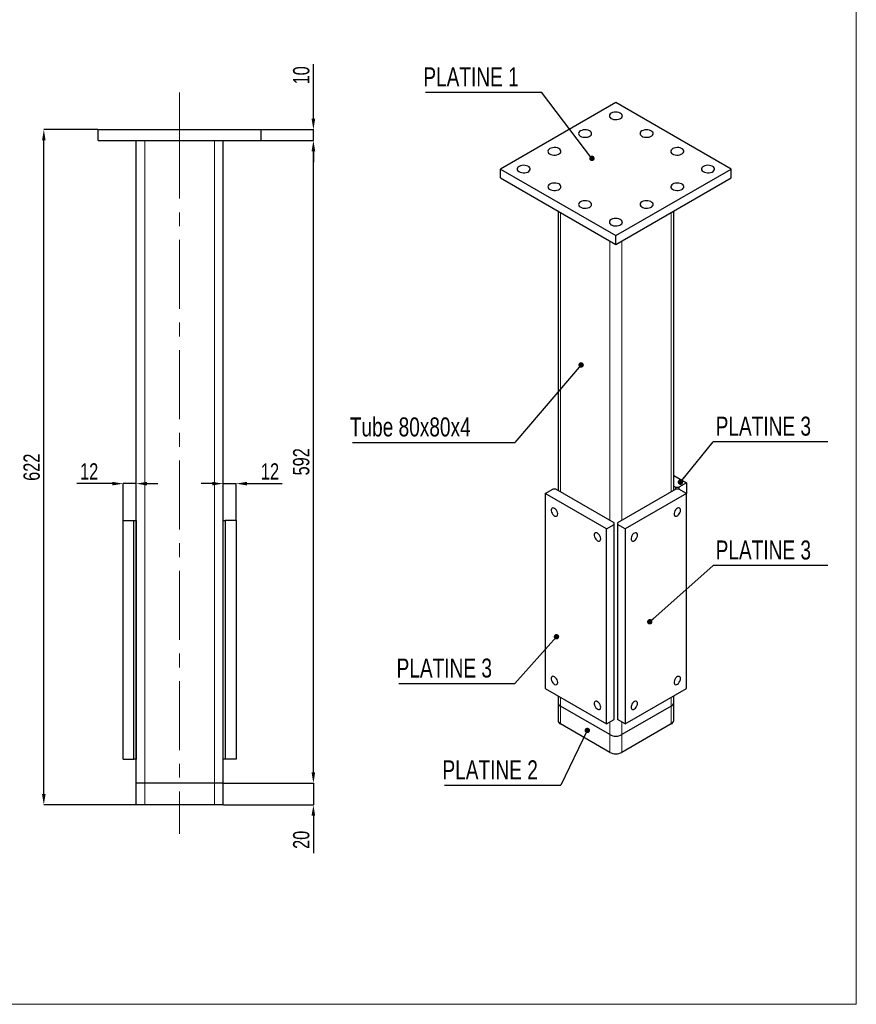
# Model space of a CAD drawing. Header units: millimetres. Extents: x 0 to 841, y 0 to 594.
# Tile 10 of 12: x 580 to 734, y 314 to 495. Entities that reach past the tile are written whole.
import ezdxf

# ---------------------------------------------------------------- set-up
doc = ezdxf.new("R2010")
doc.units = ezdxf.units.MM
doc.header["$PDSIZE"] = -1
doc.linetypes.add('CENTERX2', pattern=[20.32, 12.7, -2.54, 2.54, -2.54])
for name, color, linetype in [('COTES', 1, 'Continuous'), ('NOTES', 6, 'Continuous'), ('TRAIT-FINS', 9, 'Continuous'), ('TRAIT-MIXTES', 3, 'CENTERX2')]:
    doc.layers.add(name, color=color, linetype=linetype)
doc.layers.add('TRAIT-FORT', color=4, linetype='Continuous', lineweight=25)
doc.styles.add('SLDTEXTSTYLE0', font='TXT', dxfattribs={"width": 0.75})
doc.dimstyles.new('SLDDIMSTYLE5', dxfattribs={"dimtxt": 3, "dimasz": 2, "dimexe": 0, "dimexo": 0.0625, "dimgap": 0.75, "dimtad": 1, "dimlfac": 5, "dimrnd": 1e-09, "dimzin": 12, "dimdsep": 46, "dimtxsty": 'SLDTEXTSTYLE0', "dimsah": 1, "dimcen": 0.09, "dimadec": 0, "dimazin": 3, "dimtfac": 1, "dimtofl": 0, "dimtmove": 0, "dimatfit": 3, "dimfxl": 1, "dimfrac": 2, "dimtolj": 1, "dimtzin": 12, "dimarcsym": 0})
doc.dimstyles.new('SLDDIMSTYLE6', dxfattribs={"dimtxt": 3, "dimasz": 2, "dimexe": 0, "dimexo": 0.0625, "dimgap": 0.75, "dimtad": 1, "dimlfac": 5, "dimrnd": 1e-09, "dimzin": 12, "dimdsep": 46, "dimtxsty": 'SLDTEXTSTYLE0', "dimsah": 1, "dimcen": 0.09, "dimadec": 0, "dimazin": 3, "dimtfac": 1, "dimtmove": 0, "dimatfit": 0, "dimfxl": 1, "dimfrac": 2, "dimtolj": 1, "dimtzin": 12, "dimarcsym": 0})
doc.dimstyles.new('SLDDIMSTYLE8', dxfattribs={"dimtxt": 0.18, "dimasz": 1, "dimexe": 0, "dimexo": 0.0625, "dimgap": 0, "dimtad": 0, "dimtih": 1, "dimtoh": 1, "dimdec": 0, "dimrnd": 1e-09, "dimzin": 0, "dimdsep": 46, "dimtxsty": 'Standard', "dimblk1": 'DOT', "dimblk2": 'DOT', "dimsah": 1, "dimcen": 0.09, "dimadec": 0, "dimazin": 0, "dimtfac": 1, "dimtdec": 0, "dimtofl": 0, "dimtmove": 0, "dimatfit": 3, "dimldrblk": 'DOT', "dimfxl": 1, "dimfrac": 2, "dimtolj": 1, "dimtzin": 0, "dimarcsym": 0})

# ---------------------------------------------------------------- blocks, each defined once
blk = doc.blocks.new('SW_NOTE_14')
at = {"layer": 'NOTES', "color": 0}
blk.add_line((-21.37, 0), (0, 0), dxfattribs=at)
at = {"layer": 'NOTES', "color": 0, "insert": (-21.77, 4.57), "char_height": 3.5, "attachment_point": 1, "style": 'SLDTEXTSTYLE0'}
blk.add_mtext('PLATINE 1', dxfattribs=at)
blk = doc.blocks.new('_Dot')
at = {"color": 0, "linetype": 'ByBlock', "lineweight": -2}
blk.add_line((-0.5, 0), (-1, 0), dxfattribs=at)
at = {"color": 0, "linetype": 'ByBlock', "const_width": 0.5}
blk.add_lwpolyline([(-0.25, 0, 1), (0.25, 0, 1)], format="xyb", close=True, dxfattribs=at)
blk = doc.blocks.new('SW_NOTE_15')
at = {"layer": 'NOTES', "color": 0}
blk.add_line((-21.37, 0), (0, 0), dxfattribs=at)
at = {"layer": 'NOTES', "color": 0, "insert": (-21.79, 4.59), "char_height": 3.5, "attachment_point": 1, "style": 'SLDTEXTSTYLE0'}
blk.add_mtext('PLATINE 3', dxfattribs=at)
blk = doc.blocks.new('SW_NOTE_16')
at = {"layer": 'NOTES', "color": 0}
blk.add_line((21.12, 0), (0, 0), dxfattribs=at)
at = {"layer": 'NOTES', "color": 0, "insert": (0.46, 4.58), "char_height": 3.5, "attachment_point": 1, "style": 'SLDTEXTSTYLE0'}
blk.add_mtext('PLATINE 3', dxfattribs=at)
blk = doc.blocks.new('SW_NOTE_17')
at = {"layer": 'NOTES', "color": 0}
blk.add_line((-21.37, 0), (0, 0), dxfattribs=at)
at = {"layer": 'NOTES', "color": 0, "insert": (-21.77, 4.58), "char_height": 3.5, "attachment_point": 1, "style": 'SLDTEXTSTYLE0'}
blk.add_mtext('PLATINE 2', dxfattribs=at)
blk = doc.blocks.new('SW_NOTE_18')
at = {"layer": 'NOTES', "color": 0}
blk.add_line((-29.88, 0), (0, 0), dxfattribs=at)
at = {"layer": 'NOTES', "color": 0, "insert": (-30.35, 4.61), "char_height": 3.5, "attachment_point": 1, "style": 'SLDTEXTSTYLE0'}
blk.add_mtext('Tube 80x80x4', dxfattribs=at)
blk = doc.blocks.new('SW_NOTE_20')
at = {"layer": 'NOTES', "color": 0}
blk.add_line((21.12, 0), (0, 0), dxfattribs=at)
at = {"layer": 'NOTES', "color": 0, "insert": (0.46, 4.63), "char_height": 3.5, "attachment_point": 1, "style": 'SLDTEXTSTYLE0'}
blk.add_mtext('PLATINE 3', dxfattribs=at)
blk = doc.blocks.new('_D_42')
at = {"layer": 'COTES', "color": 0, "lineweight": -2, "transparency": 16777216}
for p, q in [((593.99, 475.12), (584.05, 475.12)), ((584.05, 352.72), (584.05, 473.12)), ((600.99, 350.72), (584.05, 350.72))]:
    blk.add_line(p, q, dxfattribs=at)
at = {"layer": 'COTES', "color": 0, "transparency": 16777216}
for points in [[(583.72, 473.12), (584.38, 473.12), (584.05, 475.12)], [(583.72, 352.72), (584.38, 352.72), (584.05, 350.72)]]:
    blk.add_solid(points, dxfattribs=at)
at = {"layer": 'Defpoints', "color": 0, "transparency": 16777216}
for p in [(584.05, 475.12), (594.05, 475.12), (601.05, 350.72)]:
    blk.add_point(p, dxfattribs=at)
at = {"layer": 'COTES', "color": 0, "transparency": 16777216, "insert": (580.3, 412.92), "char_height": 3, "attachment_point": 2, "rotation": 90, "style": 'SLDTEXTSTYLE0'}
blk.add_mtext('\\A1;622', dxfattribs=at)
blk = doc.blocks.new('_D_43')
at = {"layer": 'COTES', "color": 0, "lineweight": -2, "transparency": 16777216}
for p, q in [((624.11, 473.12), (633.69, 473.12)), ((633.69, 356.72), (633.69, 471.12)), ((617.11, 354.72), (633.69, 354.72))]:
    blk.add_line(p, q, dxfattribs=at)
at = {"layer": 'COTES', "color": 0, "transparency": 16777216}
for points in [[(633.35, 471.12), (634.02, 471.12), (633.69, 473.12)], [(633.35, 356.72), (634.02, 356.72), (633.69, 354.72)]]:
    blk.add_solid(points, dxfattribs=at)
at = {"layer": 'Defpoints', "color": 0, "transparency": 16777216}
for p in [(624.05, 473.12), (633.69, 473.12), (617.05, 354.72)]:
    blk.add_point(p, dxfattribs=at)
at = {"layer": 'COTES', "color": 0, "transparency": 16777216, "insert": (629.94, 413.92), "char_height": 3, "attachment_point": 2, "rotation": 90, "style": 'SLDTEXTSTYLE0'}
blk.add_mtext('\\A1;592', dxfattribs=at)
blk = doc.blocks.new('_D_44')
at = {"layer": 'COTES', "color": 0, "lineweight": -2, "transparency": 16777216}
for p, q in [((633.69, 477.12), (633.69, 487.18)), ((624.11, 475.12), (633.69, 475.12)), ((633.69, 473.12), (633.69, 475.12)), ((624.11, 473.12), (633.69, 473.12)), ((633.69, 471.12), (633.69, 469.12))]:
    blk.add_line(p, q, dxfattribs=at)
at = {"layer": 'COTES', "color": 0, "transparency": 16777216}
for points in [[(633.35, 477.12), (634.02, 477.12), (633.69, 475.12)], [(633.35, 471.12), (634.02, 471.12), (633.69, 473.12)]]:
    blk.add_solid(points, dxfattribs=at)
at = {"layer": 'Defpoints', "color": 0, "transparency": 16777216}
for p in [(624.05, 475.12), (633.69, 475.12), (624.05, 473.12)]:
    blk.add_point(p, dxfattribs=at)
at = {"layer": 'COTES', "color": 0, "transparency": 16777216, "insert": (629.94, 485.12), "char_height": 3, "attachment_point": 2, "rotation": 90, "style": 'SLDTEXTSTYLE0'}
blk.add_mtext('\\A1;10', dxfattribs=at)
blk = doc.blocks.new('_D_45')
at = {"layer": 'COTES', "color": 0, "lineweight": -2, "transparency": 16777216}
for p, q in [((633.69, 356.72), (633.69, 358.72)), ((617.11, 354.72), (633.69, 354.72)), ((633.69, 354.72), (633.69, 350.72)), ((617.11, 350.72), (633.69, 350.72)), ((633.69, 348.72), (633.69, 341.84))]:
    blk.add_line(p, q, dxfattribs=at)
at = {"layer": 'COTES', "color": 0, "transparency": 16777216}
for points in [[(633.35, 356.72), (634.02, 356.72), (633.69, 354.72)], [(633.35, 348.72), (634.02, 348.72), (633.69, 350.72)]]:
    blk.add_solid(points, dxfattribs=at)
at = {"layer": 'Defpoints', "color": 0, "transparency": 16777216}
for p in [(617.05, 354.72), (633.69, 354.72), (617.05, 350.72)]:
    blk.add_point(p, dxfattribs=at)
at = {"layer": 'COTES', "color": 0, "transparency": 16777216, "insert": (629.94, 344.28), "char_height": 3, "attachment_point": 2, "rotation": 90, "style": 'SLDTEXTSTYLE0'}
blk.add_mtext('\\A1;20', dxfattribs=at)
blk = doc.blocks.new('_D_46')
at = {"layer": 'COTES', "color": 0, "lineweight": -2, "transparency": 16777216}
for p, q in [((615.05, 409.9), (613.05, 409.9)), ((617.05, 403.18), (617.05, 409.9)), ((617.05, 409.9), (619.45, 409.9)), ((619.45, 403.18), (619.45, 409.9)), ((621.45, 409.9), (627.95, 409.9))]:
    blk.add_line(p, q, dxfattribs=at)
at = {"layer": 'COTES', "color": 0, "transparency": 16777216}
for points in [[(615.05, 410.23), (615.05, 409.57), (617.05, 409.9)], [(621.45, 410.23), (621.45, 409.57), (619.45, 409.9)]]:
    blk.add_solid(points, dxfattribs=at)
at = {"layer": 'Defpoints', "color": 0, "transparency": 16777216}
for p in [(619.45, 409.9), (617.05, 403.12), (619.45, 403.12)]:
    blk.add_point(p, dxfattribs=at)
at = {"layer": 'COTES', "color": 0, "transparency": 16777216, "insert": (625.7, 413.65), "char_height": 3, "attachment_point": 2, "style": 'SLDTEXTSTYLE0'}
blk.add_mtext('\\A1;12', dxfattribs=at)
blk = doc.blocks.new('_D_47')
at = {"layer": 'COTES', "color": 0, "lineweight": -2, "transparency": 16777216}
for p, q in [((596.65, 409.9), (590.15, 409.9)), ((598.65, 403.18), (598.65, 409.9)), ((601.05, 409.9), (598.65, 409.9)), ((601.05, 350.78), (601.05, 409.9)), ((603.05, 409.9), (605.05, 409.9))]:
    blk.add_line(p, q, dxfattribs=at)
at = {"layer": 'COTES', "color": 0, "transparency": 16777216}
for points in [[(596.65, 410.23), (596.65, 409.57), (598.65, 409.9)], [(603.05, 410.23), (603.05, 409.57), (601.05, 409.9)]]:
    blk.add_solid(points, dxfattribs=at)
at = {"layer": 'Defpoints', "color": 0, "transparency": 16777216}
for p in [(601.05, 409.9), (598.65, 403.12), (601.05, 350.72)]:
    blk.add_point(p, dxfattribs=at)
at = {"layer": 'COTES', "color": 0, "transparency": 16777216, "insert": (592.4, 413.65), "char_height": 3, "attachment_point": 2, "style": 'SLDTEXTSTYLE0'}
blk.add_mtext('\\A1;12', dxfattribs=at)

msp = doc.modelspace()

# ---------------------------------------------------------------- linework, layer by layer
at = {"lineweight": 18}
for p, q in [((733.655418, 568.985855), (733.655418, 313.982756)), ((733.655418, 313.982756), (485.996824, 313.982756))]:
    msp.add_line(p, q, dxfattribs=at)
at = {"layer": 'TRAIT-FINS', "lineweight": 18}
for p, q in [((602.650432, 354.719167), (602.650432, 473.119167)), ((615.450432, 354.719167), (615.450432, 473.119167)), ((679.198142, 408.411913), (679.198142, 459.854913)), ((699.562817, 408.411913), (699.562817, 459.854913)), ((688.249109, 403.186901), (688.249109, 454.629902)), ((690.511851, 403.186901), (690.511851, 454.629902)), ((679.198142, 368.891338), (679.198142, 370.524738)), ((699.562817, 368.891338), (699.562817, 370.524738)), ((679.198142, 365.625175), (679.198142, 368.891338)), ((699.562817, 365.625175), (699.562817, 368.891338)), ((688.249109, 363.666326), (688.249109, 365.952853)), ((690.511851, 363.666326), (690.511851, 365.952853)), ((688.249109, 360.400163), (688.249109, 363.666326)), ((690.511851, 360.400163), (690.511851, 363.666326)), ((602.650432, 350.719167), (602.650432, 354.719167)), ((615.450432, 350.719167), (615.450432, 354.719167))]:
    msp.add_line(p, q, dxfattribs=at)
at = {"layer": 'TRAIT-FORT', "lineweight": 25}
for p, q in [((689.38048, 480.1021), (668.167276, 467.855978)), ((710.593683, 467.855978), (689.38048, 480.1021)), ((594.050432, 475.119167), (624.050432, 475.119167)), ((594.050432, 473.119167), (594.050432, 475.119167)), ((624.050432, 473.119167), (624.050432, 475.119167)), ((594.050432, 473.119167), (624.050432, 473.119167)), ((601.050432, 403.119167), (601.050432, 473.119167)), ((617.050432, 403.119167), (617.050432, 473.119167)), ((668.167276, 467.855978), (689.38048, 455.609857)), ((668.167276, 466.222897), (668.167276, 467.855978)), ((668.167276, 466.222897), (689.38048, 453.976775)), ((689.38048, 455.609857), (710.593683, 467.855978)), ((689.38048, 453.976775), (710.593683, 466.222897)), ((710.593683, 466.222897), (710.593683, 467.855978)), ((678.729513, 460.125447), (678.729513, 408.682447)), ((700.031447, 408.682447), (700.031447, 460.125447)), ((689.38048, 453.976775), (689.38048, 455.609857)), ((700.031447, 411.407012), (702.391245, 410.04473)), ((702.391245, 410.04473), (700.977031, 409.228321)), ((702.391245, 410.04473), (702.391245, 408.08535)), ((676.369715, 408.08535), (677.783929, 408.901758)), ((678.349614, 408.901758), (677.783929, 408.901758)), ((689.097637, 402.697057), (678.349614, 408.901758)), ((700.411346, 408.901758), (689.663323, 402.697057)), ((700.031447, 409.447633), (700.411346, 409.228321)), ((700.411346, 409.228321), (700.977031, 409.228321)), ((700.411346, 408.901758), (700.411346, 409.228321)), ((700.977031, 408.901758), (700.411346, 408.901758)), ((700.977031, 409.228321), (700.977031, 408.901758)), ((702.391245, 408.08535), (700.977031, 408.901758)), ((687.683424, 401.554085), (676.369715, 408.08535)), ((676.369715, 408.08535), (676.369715, 372.157554)), ((702.391245, 408.08535), (691.077536, 401.554085)), ((702.391245, 372.157554), (702.391245, 408.08535)), ((598.650432, 359.119167), (598.650432, 403.119167)), ((598.650432, 403.119167), (600.650432, 403.119167)), ((600.650432, 359.119167), (600.650432, 403.119167)), ((600.650432, 403.119167), (601.050432, 403.119167)), ((601.050432, 403.119167), (601.050432, 359.119167)), ((617.050432, 359.119167), (617.050432, 403.119167)), ((617.050432, 403.119167), (617.450432, 403.119167)), ((617.450432, 403.119167), (617.450432, 359.119167)), ((619.450432, 403.119167), (617.450432, 403.119167)), ((619.450432, 403.119167), (619.450432, 359.119167)), ((689.097637, 402.370493), (689.097637, 402.697057)), ((689.663323, 402.697057), (689.663323, 402.370493)), ((687.683424, 401.554085), (689.097637, 402.370493)), ((687.683424, 365.62629), (687.683424, 401.554085)), ((689.097637, 366.442698), (689.097637, 402.370493)), ((689.663323, 402.370493), (689.663323, 366.442698)), ((691.077536, 401.554085), (689.663323, 402.370493)), ((691.077536, 401.554085), (691.077536, 365.62629)), ((676.369715, 372.157554), (687.683424, 365.62629)), ((691.077536, 365.62629), (702.391245, 372.157554)), ((678.729513, 370.795272), (678.729513, 369.544465)), ((700.031447, 369.544465), (700.031447, 370.795272)), ((678.729513, 369.544465), (678.729513, 366.278301)), ((688.249109, 363.666326), (679.198142, 368.891338)), ((699.562817, 368.891338), (690.511851, 363.666326)), ((700.031447, 366.278301), (700.031447, 369.544465)), ((687.683424, 365.62629), (689.097637, 366.442698)), ((691.077536, 365.62629), (689.663323, 366.442698)), ((688.249109, 360.400163), (679.198142, 365.625175)), ((699.562817, 365.625175), (690.511851, 360.400163)), ((598.650432, 359.119167), (600.650432, 359.119167)), ((601.050432, 359.119167), (600.650432, 359.119167)), ((601.050432, 354.719167), (601.050432, 359.119167)), ((617.050432, 354.719167), (617.050432, 359.119167)), ((617.450432, 359.119167), (617.050432, 359.119167)), ((619.450432, 359.119167), (617.450432, 359.119167)), ((602.650432, 354.719167), (601.050432, 354.719167)), ((601.050432, 350.719167), (601.050432, 354.719167)), ((615.450432, 354.719167), (602.650432, 354.719167)), ((617.050432, 354.719167), (615.450432, 354.719167)), ((617.050432, 350.719167), (617.050432, 354.719167)), ((602.650432, 350.719167), (601.050432, 350.719167)), ((615.450432, 350.719167), (602.650432, 350.719167)), ((617.050432, 350.719167), (615.450432, 350.719167))]:
    msp.add_line(p, q, dxfattribs=at)
at = {"layer": 'TRAIT-FORT', "lineweight": 25, "flags": 128}
for points in [[(688.531952, 478.142721), (688.347589, 478.005512), (688.228127, 477.846145), (688.181072, 477.674635), (688.20938, 477.501758), (688.311272, 477.338376), (688.480347, 477.194755), (688.70598, 477.07992), (688.973994, 477.001085), (689.26755, 476.963205), (689.568201, 476.968659), (689.857057, 477.017106), (690.115968, 477.1055), (690.328666, 477.228287), (690.481785, 477.377753), (690.565706, 477.544506), (690.575154, 477.718069), (690.509537, 477.887535), (690.372977, 478.042256), (690.174054, 478.172512), (689.925268, 478.270116), (689.642252, 478.328937), (689.342787, 478.345279), (689.045691, 478.318115), (688.76963, 478.249151), (688.531952, 478.142721)], [(682.875097, 474.877088), (682.690735, 474.739879), (682.571273, 474.580513), (682.524218, 474.409003), (682.552525, 474.236126), (682.654418, 474.072743), (682.823492, 473.929123), (683.049126, 473.814287), (683.31714, 473.735453), (683.610696, 473.697572), (683.911347, 473.703027), (684.200203, 473.751473), (684.459114, 473.839867), (684.671812, 473.962655), (684.824931, 474.112121), (684.908852, 474.278874), (684.9183, 474.452436), (684.852683, 474.621902), (684.716122, 474.776624), (684.5172, 474.906879), (684.268414, 475.004484), (683.985397, 475.063305), (683.685933, 475.079647), (683.388836, 475.052482), (683.112776, 474.983518), (682.875097, 474.877088)], [(694.188806, 474.877088), (694.004444, 474.739879), (693.884982, 474.580513), (693.837926, 474.409003), (693.866234, 474.236126), (693.968126, 474.072743), (694.137201, 473.929123), (694.362834, 473.814287), (694.630849, 473.735453), (694.924404, 473.697572), (695.225055, 473.703027), (695.513912, 473.751473), (695.772823, 473.839867), (695.98552, 473.962655), (696.13864, 474.112121), (696.22256, 474.278874), (696.232008, 474.452436), (696.166391, 474.621902), (696.029831, 474.776624), (695.830908, 474.906879), (695.582123, 475.004484), (695.299106, 475.063305), (694.999641, 475.079647), (694.702545, 475.052482), (694.426484, 474.983518), (694.188806, 474.877088)], [(677.218243, 471.611456), (677.033881, 471.474247), (676.914419, 471.314881), (676.867363, 471.14337), (676.895671, 470.970493), (676.997564, 470.807111), (677.166638, 470.66349), (677.392271, 470.548655), (677.660286, 470.46982), (677.953841, 470.43194), (678.254493, 470.437394), (678.543349, 470.485841), (678.80226, 470.574235), (679.014957, 470.697022), (679.168077, 470.846488), (679.251997, 471.013242), (679.261446, 471.186804), (679.195828, 471.35627), (679.059268, 471.510991), (678.860346, 471.641247), (678.61156, 471.738851), (678.328543, 471.797672), (678.029078, 471.814014), (677.731982, 471.78685), (677.455922, 471.717886), (677.218243, 471.611456)], [(699.84566, 471.611456), (699.661298, 471.474247), (699.541836, 471.314881), (699.49478, 471.14337), (699.523088, 470.970493), (699.624981, 470.807111), (699.794055, 470.66349), (700.019688, 470.548655), (700.287703, 470.46982), (700.581258, 470.43194), (700.88191, 470.437394), (701.170766, 470.485841), (701.429677, 470.574235), (701.642374, 470.697022), (701.795494, 470.846488), (701.879414, 471.013242), (701.888863, 471.186804), (701.823245, 471.35627), (701.686685, 471.510991), (701.487763, 471.641247), (701.238977, 471.738851), (700.95596, 471.797672), (700.656495, 471.814014), (700.359399, 471.78685), (700.083339, 471.717886), (699.84566, 471.611456)], [(671.561389, 468.345823), (671.377027, 468.208614), (671.257565, 468.049248), (671.210509, 467.877738), (671.238817, 467.704861), (671.340709, 467.541479), (671.509784, 467.397858), (671.735417, 467.283022), (672.003432, 467.204188), (672.296987, 467.166308), (672.597638, 467.171762), (672.886495, 467.220208), (673.145406, 467.308602), (673.358103, 467.43139), (673.511223, 467.580856), (673.595143, 467.747609), (673.604591, 467.921171), (673.538974, 468.090637), (673.402414, 468.245359), (673.203491, 468.375614), (672.954706, 468.473219), (672.671689, 468.53204), (672.372224, 468.548382), (672.075128, 468.521217), (671.799067, 468.452253), (671.561389, 468.345823)], [(705.502514, 468.345823), (705.318152, 468.208614), (705.19869, 468.049248), (705.151635, 467.877738), (705.179942, 467.704861), (705.281835, 467.541479), (705.450909, 467.397858), (705.676543, 467.283022), (705.944557, 467.204188), (706.238113, 467.166308), (706.538764, 467.171762), (706.82762, 467.220208), (707.086531, 467.308602), (707.299229, 467.43139), (707.452348, 467.580856), (707.536269, 467.747609), (707.545717, 467.921171), (707.4801, 468.090637), (707.343539, 468.245359), (707.144617, 468.375614), (706.895831, 468.473219), (706.612814, 468.53204), (706.31335, 468.548382), (706.016253, 468.521217), (705.740193, 468.452253), (705.502514, 468.345823)], [(677.218243, 465.080191), (677.033881, 464.942982), (676.914419, 464.783616), (676.867363, 464.612106), (676.895671, 464.439228), (676.997564, 464.275846), (677.166638, 464.132225), (677.392271, 464.01739), (677.660286, 463.938555), (677.953841, 463.900675), (678.254493, 463.906129), (678.543349, 463.954576), (678.80226, 464.04297), (679.014957, 464.165757), (679.168077, 464.315224), (679.251997, 464.481977), (679.261446, 464.655539), (679.195828, 464.825005), (679.059268, 464.979726), (678.860346, 465.109982), (678.61156, 465.207586), (678.328543, 465.266408), (678.029078, 465.282749), (677.731982, 465.255585), (677.455922, 465.186621), (677.218243, 465.080191)], [(699.84566, 465.080191), (699.661298, 464.942982), (699.541836, 464.783616), (699.49478, 464.612106), (699.523088, 464.439228), (699.624981, 464.275846), (699.794055, 464.132225), (700.019688, 464.01739), (700.287703, 463.938555), (700.581258, 463.900675), (700.88191, 463.906129), (701.170766, 463.954576), (701.429677, 464.04297), (701.642374, 464.165757), (701.795494, 464.315224), (701.879414, 464.481977), (701.888863, 464.655539), (701.823245, 464.825005), (701.686685, 464.979726), (701.487763, 465.109982), (701.238977, 465.207586), (700.95596, 465.266408), (700.656495, 465.282749), (700.359399, 465.255585), (700.083339, 465.186621), (699.84566, 465.080191)], [(682.875097, 461.814558), (682.690735, 461.677349), (682.571273, 461.517983), (682.524218, 461.346473), (682.552525, 461.173596), (682.654418, 461.010214), (682.823492, 460.866593), (683.049126, 460.751757), (683.31714, 460.672923), (683.610696, 460.635043), (683.911347, 460.640497), (684.200203, 460.688943), (684.459114, 460.777337), (684.671812, 460.900125), (684.824931, 461.049591), (684.908852, 461.216344), (684.9183, 461.389907), (684.852683, 461.559373), (684.716122, 461.714094), (684.5172, 461.844349), (684.268414, 461.941954), (683.985397, 462.000775), (683.685933, 462.017117), (683.388836, 461.989952), (683.112776, 461.920988), (682.875097, 461.814558)], [(694.188806, 461.814558), (694.004444, 461.677349), (693.884982, 461.517983), (693.837926, 461.346473), (693.866234, 461.173596), (693.968126, 461.010214), (694.137201, 460.866593), (694.362834, 460.751757), (694.630849, 460.672923), (694.924404, 460.635043), (695.225055, 460.640497), (695.513912, 460.688943), (695.772823, 460.777337), (695.98552, 460.900125), (696.13864, 461.049591), (696.22256, 461.216344), (696.232008, 461.389907), (696.166391, 461.559373), (696.029831, 461.714094), (695.830908, 461.844349), (695.582123, 461.941954), (695.299106, 462.000775), (694.999641, 462.017117), (694.702545, 461.989952), (694.426484, 461.920988), (694.188806, 461.814558)], [(688.531952, 458.548926), (688.347589, 458.411717), (688.228127, 458.252351), (688.181072, 458.080841), (688.20938, 457.907963), (688.311272, 457.744581), (688.480347, 457.60096), (688.70598, 457.486125), (688.973994, 457.40729), (689.26755, 457.36941), (689.568201, 457.374865), (689.857057, 457.423311), (690.115968, 457.511705), (690.328666, 457.634493), (690.481785, 457.783959), (690.565706, 457.950712), (690.575154, 458.124274), (690.509537, 458.29374), (690.372977, 458.448462), (690.174054, 458.578717), (689.925268, 458.676322), (689.642252, 458.735143), (689.342787, 458.751484), (689.045691, 458.72432), (688.76963, 458.655356), (688.531952, 458.548926)], [(678.667812, 404.309065), (678.64111, 404.529057), (678.563375, 404.760333), (678.441514, 404.982341), (678.286356, 405.175356), (678.111687, 405.322228), (677.933027, 405.409905), (677.766251, 405.430598), (677.626177, 405.382468), (677.525252, 405.269791), (677.472444, 405.10258), (677.472444, 404.895692), (677.525252, 404.667509), (677.626177, 404.438307), (677.766251, 404.228451), (677.933027, 404.056589), (678.111687, 403.93799), (678.286356, 403.883192), (678.441514, 403.897066), (678.563375, 403.978377), (678.64111, 404.119902), (678.667812, 404.309065)], [(701.295229, 405.003011), (701.268527, 405.192174), (701.190792, 405.333699), (701.068931, 405.41501), (700.913773, 405.428884), (700.739104, 405.374086), (700.560444, 405.255487), (700.393668, 405.083625), (700.253594, 404.873769), (700.152669, 404.644567), (700.099861, 404.416384), (700.099861, 404.209496), (700.152669, 404.042284), (700.253594, 403.929608), (700.393668, 403.881478), (700.560444, 403.902171), (700.739104, 403.989848), (700.913773, 404.13672), (701.068931, 404.329735), (701.190792, 404.551743), (701.268527, 404.783019), (701.295229, 405.003011)], [(686.587408, 399.737179), (686.560705, 399.957172), (686.48297, 400.188447), (686.36111, 400.410456), (686.205952, 400.603471), (686.031283, 400.750342), (685.852623, 400.83802), (685.685847, 400.858713), (685.545773, 400.810583), (685.444848, 400.697906), (685.39204, 400.530695), (685.39204, 400.323806), (685.444848, 400.095624), (685.545773, 399.866422), (685.685847, 399.656566), (685.852623, 399.484703), (686.031283, 399.366104), (686.205952, 399.311307), (686.36111, 399.32518), (686.48297, 399.406492), (686.560705, 399.548016), (686.587408, 399.737179)], [(693.375633, 400.431126), (693.348931, 400.620289), (693.271196, 400.761813), (693.149335, 400.843125), (692.994177, 400.856998), (692.819508, 400.802201), (692.640848, 400.683602), (692.474072, 400.511739), (692.333998, 400.301883), (692.233073, 400.072681), (692.180265, 399.844499), (692.180265, 399.63761), (692.233073, 399.470399), (692.333998, 399.357723), (692.474072, 399.309592), (692.640848, 399.330286), (692.819508, 399.417963), (692.994177, 399.564834), (693.149335, 399.757849), (693.271196, 399.979858), (693.348931, 400.211133), (693.375633, 400.431126)], [(678.667812, 373.280514), (678.64111, 373.500506), (678.563375, 373.731782), (678.441514, 373.95379), (678.286356, 374.146805), (678.111687, 374.293677), (677.933027, 374.381354), (677.766251, 374.402047), (677.626177, 374.353917), (677.525252, 374.241241), (677.472444, 374.074029), (677.472444, 373.867141), (677.525252, 373.638958), (677.626177, 373.409756), (677.766251, 373.199901), (677.933027, 373.028038), (678.111687, 372.909439), (678.286356, 372.854642), (678.441514, 372.868515), (678.563375, 372.949826), (678.64111, 373.091351), (678.667812, 373.280514)], [(701.295229, 373.974461), (701.268527, 374.163623), (701.190792, 374.305148), (701.068931, 374.386459), (700.913773, 374.400333), (700.739104, 374.345535), (700.560444, 374.226936), (700.393668, 374.055074), (700.253594, 373.845218), (700.152669, 373.616016), (700.099861, 373.387833), (700.099861, 373.180945), (700.152669, 373.013734), (700.253594, 372.901057), (700.393668, 372.852927), (700.560444, 372.87362), (700.739104, 372.961298), (700.913773, 373.108169), (701.068931, 373.301184), (701.190792, 373.523192), (701.268527, 373.754468), (701.295229, 373.974461)], [(686.587408, 368.708628), (686.560705, 368.928621), (686.48297, 369.159897), (686.36111, 369.381905), (686.205952, 369.57492), (686.031283, 369.721791), (685.852623, 369.809469), (685.685847, 369.830162), (685.545773, 369.782032), (685.444848, 369.669355), (685.39204, 369.502144), (685.39204, 369.295256), (685.444848, 369.067073), (685.545773, 368.837871), (685.685847, 368.628015), (685.852623, 368.456152), (686.031283, 368.337553), (686.205952, 368.282756), (686.36111, 368.29663), (686.48297, 368.377941), (686.560705, 368.519466), (686.587408, 368.708628)], [(693.375633, 369.402575), (693.348931, 369.591738), (693.271196, 369.733262), (693.149335, 369.814574), (692.994177, 369.828447), (692.819508, 369.77365), (692.640848, 369.655051), (692.474072, 369.483188), (692.333998, 369.273333), (692.233073, 369.044131), (692.180265, 368.815948), (692.180265, 368.609059), (692.233073, 368.441848), (692.333998, 368.329172), (692.474072, 368.281042), (692.640848, 368.301735), (692.819508, 368.389412), (692.994177, 368.536283), (693.149335, 368.729298), (693.271196, 368.951307), (693.348931, 369.182582), (693.375633, 369.402575)]]:
    msp.add_lwpolyline(points, dxfattribs=at)
at = {"layer": 'TRAIT-FORT', "lineweight": 25}
for centre, radius, start, end in [((679.530244, 369.624315), 0.804703, 185.69479925, 245.62534171), ((699.230715, 369.624315), 0.804703, 294.37465829, 354.30520075), ((679.530244, 366.358152), 0.804703, 185.69479925, 245.62534171), ((699.230715, 366.358152), 0.804703, 294.37465829, 354.30520075), ((689.38048, 365.849864), 2.459235, 242.60967224, 297.39032776), ((689.38048, 362.583701), 2.459235, 242.60967224, 297.39032776)]:
    msp.add_arc(centre, radius, start, end, dxfattribs=at)
at = {"layer": 'TRAIT-MIXTES', "lineweight": 18}
for p, q in [((609.050432, 481.949329), (609.050432, 475.119167)), ((609.050432, 475.119167), (609.050432, 345.400624))]:
    msp.add_line(p, q, dxfattribs=at)

# ---------------------------------------------------------------- block references
at = {"layer": 'NOTES'}
for name, p in [('SW_NOTE_14', (675.705319, 482.015186)), ('SW_NOTE_18', (670.753147, 417.486884)), ('SW_NOTE_20', (707.298742, 417.61267)), ('SW_NOTE_16', (707.298742, 394.845375)), ('SW_NOTE_15', (670.799658, 373.084368)), ('SW_NOTE_17', (679.227331, 354.34223))]:
    msp.add_blockref(name, p, dxfattribs=at)

# ---------------------------------------------------------------- dimensions: what is measured, and where the dimension line sits
at = {"layer": 'COTES'}
for base, p1, p2, dimstyle, picture, middle in [((633.686539, 475.119167), (624.050432, 473.119167), (624.050432, 475.119167), 'SLDDIMSTYLE6', '_D_44', (633.686539, 485.119167)), ((584.050432, 475.119167), (601.050432, 350.719167), (594.050432, 475.119167), 'SLDDIMSTYLE5', '_D_42', (584.050432, 412.919167)), ((633.686539, 473.119167), (617.050432, 354.719167), (624.050432, 473.119167), 'SLDDIMSTYLE5', '_D_43', (633.686539, 413.919167)), ((633.686539, 354.719167), (617.050432, 350.719167), (617.050432, 354.719167), 'SLDDIMSTYLE6', '_D_45', (633.686539, 344.281667))]:
    dim = msp.add_linear_dim(base=base, p1=p1, p2=p2, angle=90, dimstyle=dimstyle, dxfattribs=at)
    dim.commit()
    dim.dimension.update_dxf_attribs({"geometry": picture, "text_midpoint": middle, "dimtype": 160})
for base, p1, p2, picture, middle in [((601.050432, 409.900042), (598.650432, 403.119167), (601.050432, 350.719167), '_D_47', (592.400432, 409.900042)), ((619.450432, 409.900042), (617.050432, 403.119167), (619.450432, 403.119167), '_D_46', (625.700432, 409.900042))]:
    dim = msp.add_linear_dim(base=base, p1=p1, p2=p2, dimstyle='SLDDIMSTYLE6', dxfattribs=at)
    dim.commit()
    dim.dimension.update_dxf_attribs({"geometry": picture, "text_midpoint": middle, "dimtype": 160})

# ---------------------------------------------------------------- leaders
at = {"layer": 'NOTES'}
for points in [[(684.976747, 469.818966), (675.705319, 482.015186)], [(682.98875, 431.758464), (670.753147, 417.486884)], [(701.270543, 410.165403), (707.298742, 417.61267)], [(695.623987, 384.452815), (707.298742, 394.845375)], [(678.451019, 381.70514), (670.799658, 373.084368)], [(684.123733, 364.432037), (679.227331, 354.34223)]]:
    msp.add_leader(points, dimstyle='SLDDIMSTYLE8', dxfattribs=at)

doc.saveas('drawing.dxf')
